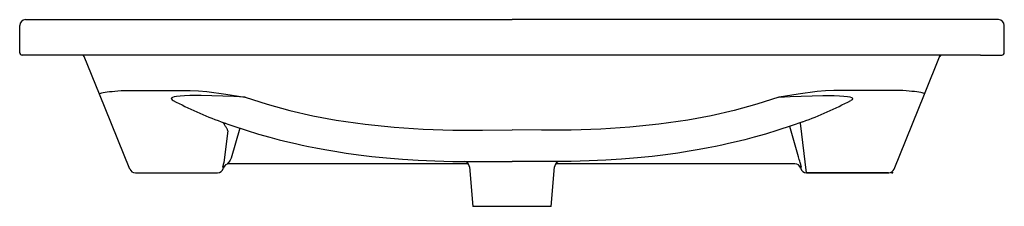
# Model space of a CAD drawing. Header units: millimetres. Extents: x 4883.245 to 4884.077, y 2730.896 to 2731.054.
import ezdxf

# ---------------------------------------------------------------- set-up
doc = ezdxf.new("R2010")
doc.units = ezdxf.units.MM
doc.layers.add('SANINDUSA', color=3, linetype='Continuous')

msp = doc.modelspace()

# ---------------------------------------------------------------- linework, layer by layer
at = {"layer": 'SANINDUSA'}
for p, q in [((4883.2455, 2731.02558), (4883.2455, 2731.04858)), ((4883.2505, 2731.05358), (4883.2655, 2731.05358)), ((4883.2655, 2731.05358), (4883.6615, 2731.05358)), ((4884.0575, 2731.05358), (4883.6615, 2731.05358)), ((4884.0725, 2731.05358), (4884.0575, 2731.05358)), ((4884.0775, 2731.02558), (4884.0775, 2731.04858)), ((4883.2655, 2731.02358), (4883.2475, 2731.02358)), ((4884.0575, 2731.02358), (4883.2655, 2731.02358)), ((4884.0101, 2730.9906), (4884.02342, 2731.02358)), ((4884.0575, 2731.02358), (4884.0755, 2731.02358)), ((4883.3129, 2730.9906), (4883.30008, 2731.02233)), ((4883.33855, 2730.92712), (4883.3129, 2730.9906)), ((4883.33388, 2730.99368), (4883.38948, 2730.99368)), ((4883.98912, 2730.99368), (4883.93352, 2730.99368)), ((4883.98445, 2730.92712), (4884.0101, 2730.9906)), ((4883.42027, 2730.9655), (4883.41959, 2730.96566)), ((4883.91032, 2730.92398), (4883.9054, 2730.96584)), ((4883.42125, 2730.95958), (4883.41808, 2730.93266)), ((4883.43145, 2730.96172), (4883.42426, 2730.9364)), ((4883.42674, 2730.96325), (4883.42675, 2730.96326)), ((4883.90355, 2730.9376), (4883.89631, 2730.96305)), ((4883.34322, 2730.92398), (4883.41268, 2730.92398)), ((4883.41749, 2730.92761), (4883.41759, 2730.92795)), ((4883.41749, 2730.92761), (4883.41759, 2730.92795)), ((4883.41749, 2730.92761), (4883.41749, 2730.92761)), ((4883.41759, 2730.92795), (4883.41753, 2730.92795)), ((4883.41759, 2730.92795), (4883.41759, 2730.92795)), ((4883.62457, 2730.93158), (4883.42113, 2730.93158)), ((4883.62557, 2730.92902), (4883.6285, 2730.89558)), ((4883.6945, 2730.89558), (4883.69742, 2730.92902)), ((4883.9006, 2730.93158), (4883.69843, 2730.93158)), ((4883.90541, 2730.92795), (4883.90541, 2730.92795)), ((4883.90551, 2730.92761), (4883.90541, 2730.92795)), ((4883.90541, 2730.92795), (4883.90547, 2730.92795)), ((4883.90541, 2730.92795), (4883.90551, 2730.92761)), ((4883.90547, 2730.92795), (4883.90551, 2730.92761)), ((4883.90551, 2730.92761), (4883.90551, 2730.92761)), ((4883.97978, 2730.92398), (4883.91032, 2730.92398)), ((4883.91032, 2730.92395), (4883.91032, 2730.92398)), ((4883.91032, 2730.92395), (4883.97979, 2730.92395)), ((4883.97978, 2730.92395), (4883.97978, 2730.92398)), ((4883.98209, 2730.92395), (4883.98317, 2730.92395)), ((4883.98317, 2730.92395), (4883.98342, 2730.92458)), ((4883.6945, 2730.89558), (4883.6285, 2730.89558))]:
    msp.add_line(p, q, dxfattribs=at)
for points in [[(4883.3129, 2730.9906), (4883.31296, 2730.99085), (4883.31332, 2730.9911), (4883.31398, 2730.99135), (4883.31494, 2730.99162), (4883.31617, 2730.99188), (4883.31767, 2730.99214), (4883.31942, 2730.9924), (4883.3214, 2730.99265), (4883.32359, 2730.99289), (4883.32596, 2730.99311), (4883.32849, 2730.99332), (4883.33114, 2730.99351), (4883.33388, 2730.99368)], [(4883.38948, 2730.99368), (4883.3965, 2730.99343), (4883.40351, 2730.99281), (4883.41967, 2730.99063), (4883.43578, 2730.98808), (4883.4359, 2730.98806)], [(4883.93352, 2730.99368), (4883.9265, 2730.99343), (4883.91948, 2730.99281), (4883.90333, 2730.99063), (4883.88722, 2730.98808), (4883.8871, 2730.98806)], [(4884.0101, 2730.9906), (4884.01004, 2730.99085), (4884.00968, 2730.9911), (4884.00902, 2730.99135), (4884.00806, 2730.99162), (4884.00683, 2730.99188), (4884.00533, 2730.99214), (4884.00358, 2730.9924), (4884.00159, 2730.99265), (4883.99941, 2730.99289), (4883.99704, 2730.99311), (4883.99451, 2730.99332), (4883.99186, 2730.99351), (4883.98912, 2730.99368)], [(4883.4359, 2730.98806), (4883.42657, 2730.98848), (4883.41723, 2730.98885), (4883.40793, 2730.98914), (4883.39873, 2730.9893), (4883.3939, 2730.98932), (4883.38918, 2730.98926), (4883.38466, 2730.98911), (4883.38111, 2730.98887), (4883.37798, 2730.98851), (4883.37612, 2730.98816), (4883.37473, 2730.98773), (4883.37396, 2730.9873), (4883.37363, 2730.98683), (4883.37365, 2730.98651), (4883.3742, 2730.98583), (4883.37531, 2730.98515)], [(4883.4359, 2730.98806), (4883.45471, 2730.98204), (4883.47381, 2730.97681), (4883.49333, 2730.97232), (4883.51306, 2730.96859), (4883.53739, 2730.96501), (4883.5619, 2730.96246), (4883.58651, 2730.96087), (4883.61149, 2730.96019), (4883.63649, 2730.96013), (4883.6615, 2730.96021)], [(4883.8871, 2730.98806), (4883.86829, 2730.98204), (4883.84918, 2730.97681), (4883.82966, 2730.97232), (4883.80994, 2730.96859), (4883.78561, 2730.96501), (4883.76109, 2730.96246), (4883.73649, 2730.96087), (4883.71151, 2730.96019), (4883.6865, 2730.96013), (4883.6615, 2730.96021)], [(4883.8871, 2730.98806), (4883.89643, 2730.98848), (4883.90577, 2730.98885), (4883.91507, 2730.98914), (4883.92427, 2730.9893), (4883.9291, 2730.98932), (4883.93382, 2730.98926), (4883.93833, 2730.98911), (4883.94189, 2730.98887), (4883.94502, 2730.98851), (4883.94688, 2730.98816), (4883.94827, 2730.98773), (4883.94904, 2730.9873), (4883.94937, 2730.98683), (4883.94935, 2730.98651), (4883.9488, 2730.98583), (4883.94769, 2730.98515)], [(4883.41568, 2730.96718), (4883.42573, 2730.9636), (4883.4369, 2730.95993), (4883.44727, 2730.95678), (4883.45681, 2730.95409), (4883.46479, 2730.95199), (4883.47203, 2730.95019), (4883.4785, 2730.94868), (4883.48418, 2730.94742), (4883.48964, 2730.94627), (4883.49581, 2730.94504), (4883.50341, 2730.94362), (4883.51191, 2730.94215), (4883.52135, 2730.94067), (4883.53175, 2730.93921), (4883.54313, 2730.93783), (4883.55552, 2730.93656), (4883.56896, 2730.93544), (4883.58222, 2730.93461), (4883.59642, 2730.93399), (4883.61158, 2730.93364), (4883.62753, 2730.93358), (4883.64413, 2730.93358), (4883.65155, 2730.93358)], [(4883.41959, 2730.96566), (4883.41896, 2730.96581), (4883.4176, 2730.96584)], [(4883.42125, 2730.95958), (4883.42122, 2730.95991), (4883.42114, 2730.96028), (4883.42098, 2730.96072), (4883.42079, 2730.96113), (4883.42056, 2730.96155), (4883.4203, 2730.962), (4883.42001, 2730.96248), (4883.41976, 2730.96289), (4883.41952, 2730.96329), (4883.41921, 2730.96377), (4883.41887, 2730.96427), (4883.4185, 2730.96479), (4883.41804, 2730.96536), (4883.4176, 2730.96584)], [(4883.90732, 2730.96718), (4883.89726, 2730.9636), (4883.8861, 2730.95993), (4883.87573, 2730.95678), (4883.86619, 2730.95409), (4883.8582, 2730.95199), (4883.85097, 2730.95019), (4883.8445, 2730.94868), (4883.83882, 2730.94742), (4883.83336, 2730.94627), (4883.82718, 2730.94504), (4883.81959, 2730.94362), (4883.81108, 2730.94215), (4883.80165, 2730.94067), (4883.79125, 2730.93921), (4883.77987, 2730.93783), (4883.76748, 2730.93656), (4883.75404, 2730.93544), (4883.74078, 2730.93461), (4883.72658, 2730.93399), (4883.71142, 2730.93364), (4883.69547, 2730.93358), (4883.67887, 2730.93358), (4883.67145, 2730.93358)], [(4883.42289, 2730.93393), (4883.42195, 2730.93266), (4883.42132, 2730.932), (4883.42117, 2730.93183), (4883.42106, 2730.93162), (4883.42109, 2730.93158), (4883.42113, 2730.93158)], [(4883.62062, 2730.93359), (4883.6206, 2730.93359), (4883.62123, 2730.93359), (4883.62297, 2730.93359), (4883.62587, 2730.93358), (4883.62748, 2730.93358)], [(4883.64468, 2730.93358), (4883.64623, 2730.93358), (4883.65272, 2730.93358), (4883.65965, 2730.93358), (4883.6615, 2730.93358), (4883.6615, 2730.93358), (4883.6615, 2730.93358)], [(4883.67832, 2730.93358), (4883.67677, 2730.93358), (4883.67028, 2730.93358), (4883.66335, 2730.93358), (4883.6615, 2730.93358), (4883.6615, 2730.93358), (4883.6615, 2730.93358)]]:
    msp.add_lwpolyline(points, dxfattribs=at)
for centre, radius, start, end in [((4883.2505, 2731.04858), 0.005, 90.00032, 179.99973), ((4884.0725, 2731.04858), 0.005, 0.00027, 89.99968), ((4883.2475, 2731.02558), 0.002, 180, 270), ((4883.29823, 2731.02158), 0.002, 21.99889, 90.0009), ((4884.02477, 2731.02158), 0.002, 89.9991, 158.00111), ((4884.0755, 2731.02558), 0.002, 270, 0), ((4883.53365, 2731.2867), 0.34059, 242.29591, 249.73477), ((4883.78935, 2731.28669), 0.34058, 290.26608, 297.70421), ((4883.43539, 2730.92559), 0.01869, 157.77443, 167.84826), ((4883.52009, 2730.88181), 0.11029, 150.32993, 151.7975), ((4883.62061, 2730.92862), 0.00497, 4.69367, 85.9139), ((4883.70238, 2730.92862), 0.00496, 94.04441, 175.36585), ((4883.58589, 2730.84713), 0.33029, 15.00732, 15.89723), ((4883.88761, 2730.92559), 0.01869, 12.15174, 22.22557), ((4883.3432, 2730.929), 0.00502, 201.94539, 270.20291), ((4883.41268, 2730.92899), 0.00501, 269.99493, 344.0251), ((4883.41366, 2730.92776), 0.00388, 2.76211, 26.96057), ((4883.4224, 2730.92658), 0.005, 89.98402, 164.05853), ((4883.9006, 2730.92658), 0.005, 15.94147, 90.01598), ((4883.90934, 2730.92776), 0.00388, 153.03943, 177.23789), ((4883.91032, 2730.92899), 0.00501, 195.9749, 270.00507), ((4883.97979, 2730.929), 0.00502, 269.79709, 338.05461)]:
    msp.add_arc(centre, radius, start, end, dxfattribs=at)

doc.saveas('drawing.dxf')
